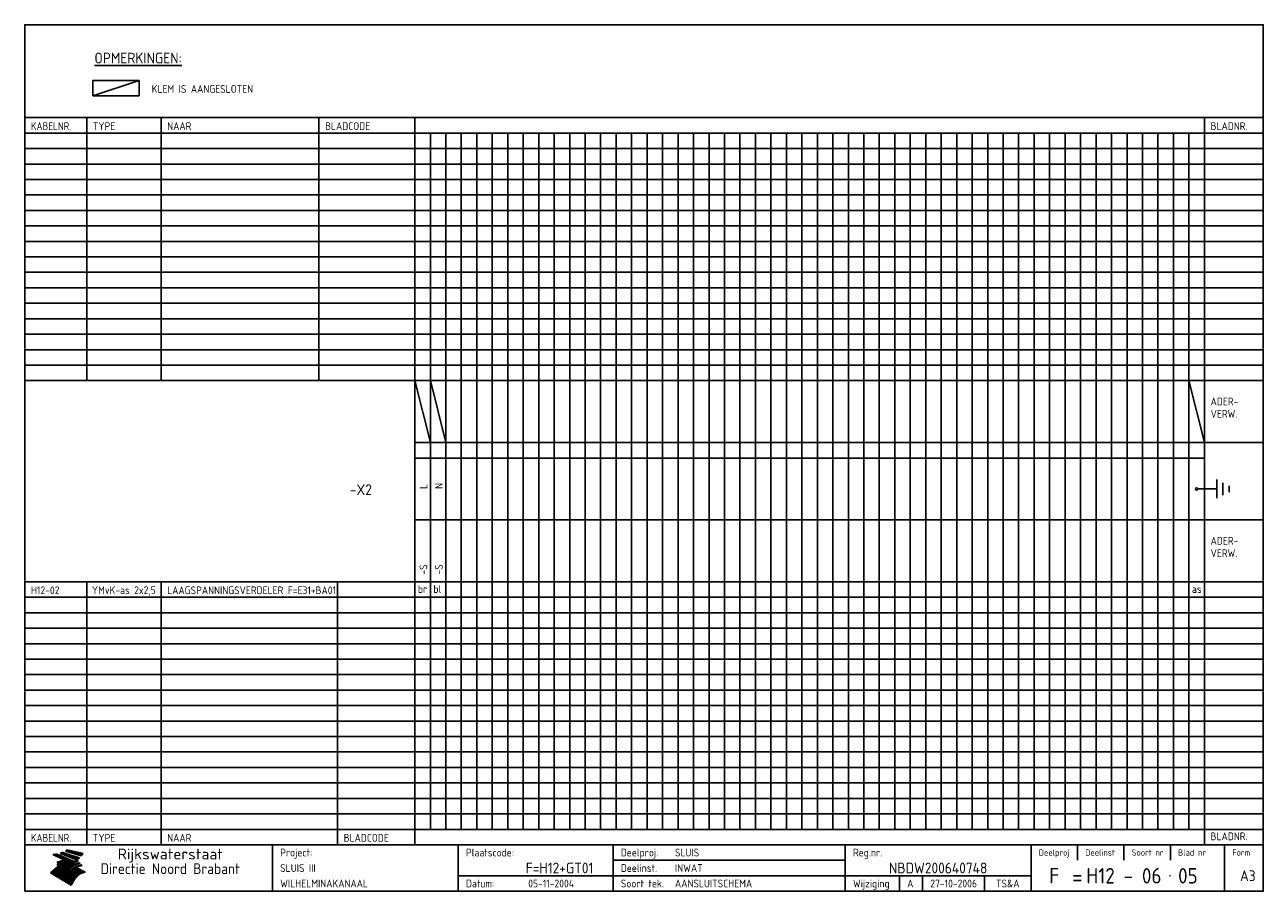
# Model space of a CAD drawing. Extents: x 10 to 410, y 10 to 290.
import ezdxf
from ezdxf.enums import TextEntityAlignment as Align

# ---------------------------------------------------------------- set-up
doc = ezdxf.new("R2010")
doc.units = 0
doc.header["$LTSCALE"] = 10
doc.header["$MEASUREMENT"] = 0
doc.layers.get('0').update_dxf_attribs({"linetype": 'CONTINUOUS'})
for name, color, linetype in [('0-25', 7, 'CONTINUOUS'), ('0-35', 2, 'CONTINUOUS'), ('0-50', 3, 'CONTINUOUS'), ('B-25', 7, 'CONTINUOUS'), ('B-35', 2, 'CONTINUOUS'), ('S-25', 7, 'CONTINUOUS'), ('S-35', 2, 'CONTINUOUS')]:
    doc.layers.add(name, color=color, linetype=linetype)
doc.styles.add('ISO', font='iso.shx')
doc.styles.get("Standard").update_dxf_attribs({"font": 'iso.shx'})

# ---------------------------------------------------------------- blocks, each defined once
blk = doc.blocks.new('KADER-A3')
at = {"layer": '0-25'}
for p, q in [((410, 35), (10, 35)), ((410, 30), (10, 30)), ((350, 25), (350, 20)), ((365, 25), (365, 20)), ((380, 25), (380, 20)), ((200, 20), (275, 20)), ((150, 15), (335, 15)), ((292.5, 15), (292.5, 10)), ((300, 15), (300, 10)), ((320, 15), (320, 10))]:
    blk.add_line(p, q, dxfattribs=at)
at = {"layer": '0-25', "color": 7}
for p, q in [((19.1, 21.89), (25.12, 19)), ((19.1, 21.89), (25.12, 19)), ((19.17, 21.86), (20.7, 21.86)), ((19.29, 21.8), (20.83, 21.8)), ((19.4, 21.75), (20.96, 21.75)), ((19.52, 21.69), (21.09, 21.69)), ((19.64, 21.63), (21.22, 21.63)), ((19.74, 21.92), (20.56, 21.92)), ((19.75, 21.58), (21.36, 21.58)), ((19.87, 21.52), (21.49, 21.52)), ((19.99, 21.47), (21.62, 21.47)), ((20.11, 21.41), (21.75, 21.41)), ((20.22, 21.35), (21.88, 21.35)), ((20.25, 21.97), (20.43, 21.97)), ((20.34, 21.3), (22.02, 21.3)), ((20.38, 21.99), (26.02, 19.59)), ((20.38, 21.99), (26.02, 19.59)), ((20.46, 21.24), (22.15, 21.24)), ((20.57, 21.18), (22.28, 21.18)), ((20.69, 21.13), (22.41, 21.13)), ((20.81, 21.07), (22.55, 21.07)), ((20.92, 21.02), (22.68, 21.02)), ((21.04, 20.96), (22.81, 20.96)), ((21.16, 20.9), (22.94, 20.9)), ((21.27, 20.85), (23.07, 20.85)), ((21.39, 20.79), (23.21, 20.79)), ((21.47, 22.25), (26.83, 20.19)), ((21.47, 22.25), (26.83, 20.19)), ((21.49, 22.25), (23.07, 22.25)), ((21.51, 20.73), (23.34, 20.73)), ((21.6, 22.2), (23.25, 22.2)), ((21.63, 20.68), (23.47, 20.68)), ((21.65, 22.31), (22.89, 22.31)), ((21.74, 20.62), (23.6, 20.62)), ((21.75, 22.14), (23.42, 22.14)), ((21.8, 22.37), (22.71, 22.37)), ((21.86, 20.57), (23.73, 20.57)), ((21.9, 22.08), (23.6, 22.08)), ((21.94, 22.42), (22.53, 22.42)), ((21.98, 20.51), (23.87, 20.51)), ((22.04, 22.03), (23.78, 22.03)), ((22.06, 22.48), (22.36, 22.48)), ((22.09, 20.45), (24, 20.45)), ((22.18, 22.53), (27.65, 20.8)), ((22.18, 22.53), (27.65, 20.8)), ((22.19, 21.97), (23.96, 21.97)), ((22.21, 20.4), (24.13, 20.4)), ((22.33, 20.34), (24.26, 20.34)), ((22.34, 21.92), (24.13, 21.92)), ((22.37, 20), (23.08, 20)), ((22.44, 20.28), (24.4, 20.28)), ((22.48, 21.86), (24.31, 21.86)), ((22.49, 20.06), (23.04, 20.06)), ((22.56, 20.23), (24.53, 20.23)), ((22.61, 20.12), (22.93, 20.12)), ((22.63, 21.8), (24.49, 21.8)), ((22.68, 20.17), (24.66, 20.17)), ((22.71, 20.17), (22.82, 20.17)), ((23.11, 20.02), (22.77, 20.2)), ((23.11, 20.02), (22.77, 20.2)), ((22.78, 21.75), (24.67, 21.75)), ((22.79, 20.12), (24.79, 20.12)), ((22.91, 20.06), (24.92, 20.06)), ((22.92, 21.69), (24.85, 21.69)), ((23.03, 20), (25.06, 20)), ((23.07, 21.63), (25.02, 21.63)), ((23.14, 22.99), (28.22, 21.46)), ((23.14, 22.99), (28.22, 21.46)), ((23.15, 22.98), (25.33, 22.98)), ((23.22, 21.58), (25.2, 21.58)), ((23.23, 23.04), (25.09, 23.04)), ((23.32, 23.1), (24.84, 23.1)), ((23.34, 22.93), (25.57, 22.93)), ((23.36, 21.52), (25.38, 21.52)), ((23.4, 23.15), (24.6, 23.15)), ((23.49, 23.21), (24.36, 23.21)), ((23.51, 21.47), (25.56, 21.47)), ((23.52, 22.87), (25.81, 22.87)), ((23.57, 23.27), (24.12, 23.27)), ((23.64, 23.32), (23.87, 23.32)), ((23.66, 21.41), (25.74, 21.41)), ((23.7, 23.36), (28.82, 22.17)), ((23.7, 23.36), (28.82, 22.17)), ((23.71, 22.82), (26.06, 22.82)), ((23.8, 21.35), (25.91, 21.35)), ((23.9, 22.76), (26.3, 22.76)), ((23.95, 21.3), (26.09, 21.3)), ((24.09, 22.7), (26.54, 22.7)), ((24.09, 21.24), (26.27, 21.24)), ((24.24, 21.18), (26.45, 21.18)), ((24.27, 22.65), (26.78, 22.65)), ((24.39, 21.13), (26.62, 21.13)), ((24.46, 22.59), (27.03, 22.59)), ((24.53, 21.07), (26.8, 21.07)), ((24.65, 22.53), (27.27, 22.53)), ((24.68, 21.02), (26.98, 21.02)), ((24.83, 20.96), (27.16, 20.96)), ((24.84, 22.48), (27.51, 22.48)), ((24.97, 20.9), (27.34, 20.9)), ((25.02, 22.42), (27.75, 22.42)), ((25.12, 20.85), (27.51, 20.85)), ((25.21, 22.37), (28, 22.37)), ((25.27, 20.79), (27.63, 20.79)), ((25.4, 22.31), (28.24, 22.31)), ((25.41, 20.73), (27.57, 20.73)), ((25.56, 20.68), (27.51, 20.68)), ((25.58, 22.25), (28.48, 22.25)), ((25.71, 20.62), (27.44, 20.62)), ((25.77, 22.2), (28.72, 22.2)), ((25.85, 20.57), (27.37, 20.57)), ((25.96, 22.14), (28.79, 22.14)), ((26, 20.51), (27.29, 20.51)), ((26.15, 22.08), (28.75, 22.08)), ((26.15, 20.45), (27.22, 20.45)), ((26.29, 20.4), (27.14, 20.4)), ((26.33, 22.03), (28.71, 22.03)), ((26.44, 20.34), (27.06, 20.34)), ((26.52, 21.97), (28.66, 21.97)), ((26.59, 20.28), (26.97, 20.28)), ((26.71, 21.92), (28.62, 21.92)), ((26.73, 20.23), (26.89, 20.23)), ((26.9, 21.86), (28.57, 21.86)), ((27.08, 21.8), (28.52, 21.8)), ((27.27, 21.75), (28.48, 21.75)), ((27.46, 21.69), (28.43, 21.69)), ((27.65, 21.63), (28.38, 21.63)), ((27.83, 21.58), (28.33, 21.58)), ((28.02, 21.52), (28.28, 21.52)), ((28.21, 21.47), (28.22, 21.47)), ((20.58, 17.88), (18.3, 16)), ((20.58, 17.88), (18.3, 16)), ((24.94, 11.97), (18.3, 16)), ((24.94, 11.97), (18.3, 16)), ((18.31, 16.01), (20.96, 16.01)), ((18.38, 16.07), (21.46, 16.07)), ((18.45, 16.12), (21.88, 16.12)), ((18.52, 16.18), (22.15, 16.18)), ((18.59, 16.23), (22.38, 16.23)), ((18.65, 16.29), (22.58, 16.29)), ((18.72, 16.35), (22.75, 16.35)), ((18.79, 16.4), (22.91, 16.4)), ((18.86, 16.46), (20.6, 16.46)), ((18.93, 16.52), (20.6, 16.52)), ((18.99, 16.57), (20.6, 16.57)), ((19.06, 16.63), (20.6, 16.63)), ((19.13, 16.68), (20.6, 16.68)), ((19.2, 16.74), (20.6, 16.74)), ((19.27, 16.8), (20.6, 16.8)), ((19.33, 16.85), (21.07, 16.85)), ((19.4, 16.91), (21.55, 16.91)), ((19.47, 16.97), (21.88, 16.97)), ((19.54, 17.02), (22.13, 17.02)), ((19.61, 17.08), (22.34, 17.08)), ((19.67, 17.13), (20.6, 17.13)), ((19.74, 17.19), (20.6, 17.19)), ((19.81, 17.25), (20.6, 17.25)), ((19.88, 17.3), (20.6, 17.3)), ((19.95, 17.36), (20.6, 17.36)), ((20.01, 17.42), (20.6, 17.42)), ((20.08, 17.47), (20.93, 17.47)), ((20.15, 17.53), (21.26, 17.53)), ((20.22, 17.58), (21.51, 17.58)), ((20.29, 17.64), (21.72, 17.64)), ((20.35, 17.7), (21.9, 17.7)), ((20.42, 17.75), (22.07, 17.75)), ((20.49, 17.81), (22.22, 17.81)), ((20.56, 17.87), (22.36, 17.87)), ((20.6, 19.11), (20.58, 19.51)), ((20.6, 19.11), (20.58, 19.51)), ((20.58, 19.5), (22.09, 19.5)), ((20.58, 19.44), (21.95, 19.44)), ((20.59, 19.38), (21.79, 19.38)), ((20.59, 19.33), (21.62, 19.33)), ((20.59, 19.27), (21.42, 19.27)), ((20.6, 19.22), (21.2, 19.22)), ((20.6, 19.16), (20.93, 19.16)), ((20.6, 19.11), (20.69, 19.12)), ((20.6, 19.11), (20.69, 19.12)), ((20.6, 18.79), (20.77, 18.81)), ((20.6, 18.79), (20.77, 18.81)), ((20.6, 18.29), (20.6, 18.79)), ((20.6, 18.29), (20.6, 18.79)), ((20.6, 18.77), (22.46, 18.77)), ((20.6, 18.71), (22.33, 18.71)), ((20.6, 18.65), (22.19, 18.65)), ((20.6, 18.6), (22.04, 18.6)), ((20.6, 18.54), (21.87, 18.54)), ((20.6, 18.48), (21.68, 18.48)), ((20.6, 18.43), (21.46, 18.43)), ((20.6, 18.37), (21.21, 18.37)), ((20.6, 18.29), (20.88, 18.32)), ((20.6, 18.29), (20.88, 18.32)), ((20.6, 18.32), (20.87, 18.32)), ((20.6, 17.88), (20.86, 17.91)), ((20.6, 17.88), (20.86, 17.91)), ((20.6, 17.43), (20.97, 17.48)), ((20.6, 17.43), (20.97, 17.48)), ((20.6, 17.43), (20.6, 17.09)), ((20.6, 17.43), (20.6, 17.09)), ((20.6, 17.09), (21.26, 17.16)), ((20.6, 17.09), (21.26, 17.16)), ((20.6, 16.8), (21.37, 16.89)), ((20.6, 16.8), (21.37, 16.89)), ((20.6, 16.8), (20.6, 16.45)), ((20.6, 16.8), (20.6, 16.45)), ((20.6, 16.45), (21.56, 16.56)), ((20.6, 16.45), (21.56, 16.56)), ((20.6, 15.97), (21.67, 16.09)), ((20.6, 15.97), (21.67, 16.09)), ((20.7, 16.46), (23.06, 16.46)), ((20.9, 19.55), (22.23, 19.55)), ((20.9, 18.82), (22.59, 18.82)), ((20.98, 17.92), (22.5, 17.92)), ((21.02, 17.13), (22.53, 17.13)), ((21.19, 19.61), (22.35, 19.61)), ((21.2, 16.52), (23.2, 16.52)), ((21.32, 18.88), (22.71, 18.88)), ((21.32, 17.98), (22.62, 17.98)), ((21.42, 19.67), (22.47, 19.67)), ((21.47, 17.19), (22.7, 17.19)), ((21.59, 18.03), (22.74, 18.03)), ((21.61, 18.93), (22.82, 18.93)), ((21.62, 19.72), (22.59, 19.72)), ((21.72, 16.57), (23.32, 16.57)), ((21.77, 17.25), (22.85, 17.25)), ((21.8, 19.78), (22.69, 19.78)), ((21.8, 18.09), (22.85, 18.09)), ((21.84, 18.99), (22.92, 18.99)), ((21.96, 19.83), (22.79, 19.83)), ((21.99, 18.15), (22.95, 18.15)), ((22.01, 17.3), (22.99, 17.3)), ((22.03, 19.05), (23.03, 19.05)), ((22.1, 16.63), (23.44, 16.63)), ((22.11, 19.89), (22.89, 19.89)), ((22.16, 18.2), (23.05, 18.2)), ((22.21, 19.1), (23.12, 19.1)), ((22.21, 17.36), (23.12, 17.36)), ((22.24, 19.95), (22.99, 19.95)), ((22.31, 18.26), (23.15, 18.26)), ((22.36, 19.16), (23.22, 19.16)), ((22.38, 16.68), (23.56, 16.68)), ((22.39, 17.42), (23.24, 17.42)), ((22.45, 18.32), (23.24, 18.32)), ((22.51, 19.22), (23.3, 19.22)), ((22.56, 17.47), (23.36, 17.47)), ((22.59, 18.37), (23.33, 18.37)), ((22.6, 16.74), (23.66, 16.74)), ((22.64, 19.27), (23.39, 19.27)), ((22.71, 18.43), (23.42, 18.43)), ((22.71, 17.53), (23.47, 17.53)), ((22.77, 19.33), (23.47, 19.33)), ((22.79, 16.8), (23.77, 16.8)), ((22.83, 18.48), (23.5, 18.48)), ((22.84, 17.58), (23.57, 17.58)), ((22.89, 19.38), (23.55, 19.38)), ((22.94, 18.54), (23.58, 18.54)), ((22.96, 16.85), (23.86, 16.85)), ((22.97, 17.64), (23.67, 17.64)), ((23, 19.44), (23.63, 19.44)), ((23.04, 18.6), (23.66, 18.6)), ((23.1, 19.5), (23.72, 19.5)), ((23.1, 17.7), (23.77, 17.7)), ((23.12, 16.91), (23.96, 16.91)), ((23.14, 18.65), (23.74, 18.65)), ((23.15, 19.95), (25.19, 19.95)), ((23.21, 19.55), (23.8, 19.55)), ((23.21, 17.75), (23.86, 17.75)), ((23.21, 16.01), (28.9, 16.01)), ((23.24, 18.71), (23.82, 18.71)), ((23.26, 19.89), (25.32, 19.89)), ((23.26, 16.97), (24.05, 16.97)), ((23.3, 19.61), (23.88, 19.61)), ((23.32, 17.81), (23.95, 17.81)), ((23.33, 18.77), (23.91, 18.77)), ((23.37, 16.07), (29.08, 16.07)), ((23.38, 19.83), (25.45, 19.83)), ((23.39, 19.67), (23.81, 19.67)), ((23.39, 17.02), (24.14, 17.02)), ((23.42, 18.82), (23.99, 18.82)), ((23.42, 17.87), (24.03, 17.87)), ((23.45, 19.7), (23.58, 19.79)), ((23.45, 19.7), (23.58, 19.79)), ((23.48, 19.72), (23.7, 19.72)), ((23.5, 19.78), (25.58, 19.78)), ((23.51, 18.88), (24.07, 18.88)), ((23.51, 16.12), (29.27, 16.12)), ((23.52, 17.92), (24.11, 17.92)), ((23.52, 17.08), (24.22, 17.08)), ((23.54, 18.9), (24.3, 19.42)), ((23.54, 18.9), (24.3, 19.42)), ((23.56, 19.78), (23.59, 19.78)), ((23.56, 19.39), (23.9, 19.62)), ((23.56, 19.39), (23.9, 19.62)), ((23.58, 19.79), (23.9, 19.62)), ((23.58, 19.79), (23.9, 19.62)), ((23.59, 18.93), (24.15, 18.93)), ((23.61, 19.72), (25.72, 19.72)), ((23.62, 17.98), (24.2, 17.98)), ((23.63, 17.13), (24.3, 17.13)), ((23.65, 18.59), (24.62, 19.25)), ((23.65, 18.59), (24.62, 19.25)), ((29.41, 16.17), (23.65, 16.17)), ((23.67, 18.99), (24.23, 18.99)), ((23.71, 18.03), (24.28, 18.03)), ((23.73, 19.67), (25.85, 19.67)), ((23.75, 19.05), (24.32, 19.05)), ((23.75, 17.19), (24.38, 17.19)), ((23.77, 16.23), (29.47, 16.23)), ((23.79, 18.09), (24.36, 18.09)), ((23.83, 19.1), (24.4, 19.1)), ((23.85, 19.61), (25.98, 19.61)), ((23.85, 17.25), (24.46, 17.25)), ((23.88, 18.15), (24.44, 18.15)), ((23.89, 16.29), (29.36, 16.29)), ((23.92, 19.16), (24.48, 19.16)), ((23.94, 18.19), (25.23, 19.07)), ((23.94, 18.19), (25.23, 19.07)), ((23.95, 17.3), (24.55, 17.3)), ((23.96, 19.55), (25.96, 19.55)), ((23.96, 18.2), (24.53, 18.2)), ((24, 19.22), (24.56, 19.22)), ((24, 16.35), (29.24, 16.35)), ((24.04, 18.26), (24.61, 18.26)), ((24.05, 17.36), (24.63, 17.36)), ((24.06, 17.88), (25.34, 18.76)), ((24.06, 17.88), (25.34, 18.76)), ((24.08, 19.5), (25.88, 19.5)), ((24.08, 19.27), (24.58, 19.27)), ((24.11, 16.4), (29.13, 16.4)), ((24.13, 18.32), (24.69, 18.32)), ((24.14, 17.42), (24.71, 17.42)), ((24.16, 19.33), (24.47, 19.33)), ((24.2, 19.44), (25.79, 19.44)), ((24.21, 18.37), (24.77, 18.37)), ((24.21, 16.46), (29.02, 16.46)), ((24.23, 17.47), (24.79, 17.47)), ((24.24, 17.48), (25.52, 18.36)), ((24.24, 17.48), (25.52, 18.36)), ((24.25, 19.38), (24.36, 19.38)), ((24.29, 18.43), (24.85, 18.43)), ((24.3, 19.42), (24.62, 19.25)), ((24.3, 19.42), (24.62, 19.25)), ((24.31, 19.38), (25.71, 19.38)), ((24.31, 17.53), (24.87, 17.53)), ((24.31, 16.52), (28.91, 16.52)), ((24.35, 17.17), (25.64, 18.05)), ((24.35, 17.17), (25.64, 18.05)), ((24.37, 18.48), (24.94, 18.48)), ((24.39, 17.58), (24.96, 17.58)), ((24.4, 16.57), (28.79, 16.57)), ((24.43, 19.33), (25.62, 19.33)), ((24.45, 18.54), (25.02, 18.54)), ((24.47, 17.64), (25.04, 17.64)), ((24.49, 16.63), (28.68, 16.63)), ((24.54, 18.6), (25.1, 18.6)), ((24.55, 19.27), (25.54, 19.27)), ((24.56, 17.7), (25.12, 17.7)), ((24.57, 16.68), (28.57, 16.68)), ((24.62, 18.65), (25.18, 18.65)), ((24.63, 16.72), (25.91, 17.6)), ((24.63, 16.72), (25.91, 17.6)), ((24.64, 17.75), (25.2, 17.75)), ((24.66, 16.74), (28.45, 16.74)), ((24.67, 19.22), (25.45, 19.22)), ((24.7, 18.71), (25.27, 18.71)), ((24.72, 17.81), (25.29, 17.81)), ((24.74, 16.8), (28.34, 16.8)), ((24.78, 19.16), (25.37, 19.16)), ((24.78, 18.77), (25.34, 18.77)), ((24.8, 17.87), (25.37, 17.87)), ((24.82, 16.85), (28.23, 16.85)), ((24.87, 18.82), (25.4, 18.82)), ((24.89, 17.92), (25.45, 17.92)), ((24.9, 19.1), (25.28, 19.1)), ((24.9, 16.91), (28.11, 16.91)), ((24.95, 18.88), (25.45, 18.88)), ((24.97, 17.98), (25.53, 17.98)), ((24.99, 16.97), (28, 16.97)), ((25.02, 19.05), (25.2, 19.05)), ((25.03, 18.93), (25.51, 18.93)), ((25.05, 18.03), (25.61, 18.03)), ((25.07, 17.02), (27.89, 17.02)), ((25.11, 18.99), (25.57, 18.99)), ((26.02, 19.59), (25.12, 19)), ((26.02, 19.59), (25.12, 19)), ((25.13, 18.09), (25.68, 18.09)), ((25.15, 17.08), (27.77, 17.08)), ((25.19, 19.05), (25.63, 19.05)), ((25.21, 18.15), (25.75, 18.15)), ((25.23, 17.13), (27.66, 17.13)), ((25.26, 19.1), (25.7, 19.1)), ((25.3, 18.2), (25.82, 18.2)), ((25.31, 17.19), (27.55, 17.19)), ((25.33, 19.16), (25.77, 19.16)), ((25.38, 18.26), (25.89, 18.26)), ((25.39, 19.22), (25.85, 19.22)), ((25.4, 17.25), (27.43, 17.25)), ((25.46, 18.32), (25.97, 18.32)), ((25.47, 19.27), (25.93, 19.27)), ((25.48, 17.3), (27.32, 17.3)), ((25.54, 19.33), (26.03, 19.33)), ((25.54, 18.37), (26.06, 18.37)), ((25.56, 17.36), (27.21, 17.36)), ((25.62, 18.43), (26.14, 18.43)), ((25.63, 19.38), (26.13, 19.38)), ((25.64, 17.42), (27.1, 17.42)), ((25.7, 18.48), (26.24, 18.48)), ((25.72, 19.44), (26.24, 19.44)), ((25.73, 17.47), (26.98, 17.47)), ((25.79, 18.54), (26.34, 18.54)), ((25.81, 17.53), (26.87, 17.53)), ((25.82, 19.5), (26.36, 19.5)), ((25.89, 18.6), (26.46, 18.6)), ((25.89, 17.58), (26.76, 17.58)), ((25.93, 19.55), (26.53, 19.55)), ((25.96, 17.64), (26.64, 17.64)), ((25.99, 18.65), (26.58, 18.65)), ((26.04, 17.7), (26.59, 17.7)), ((26.06, 19.61), (26.85, 19.61)), ((26.1, 18.71), (26.72, 18.71)), ((26.12, 17.75), (26.67, 17.75)), ((26.2, 17.81), (26.76, 17.81)), ((26.21, 19.67), (27.23, 19.67)), ((26.23, 18.77), (26.89, 18.77)), ((26.29, 17.87), (26.86, 17.87)), ((26.37, 18.82), (27.09, 18.82)), ((26.39, 17.92), (26.97, 17.92)), ((26.44, 19.72), (27.18, 19.72)), ((26.49, 17.98), (27.09, 17.98)), ((26.53, 18.88), (27.34, 18.88)), ((26.56, 17.68), (29.54, 16.2)), ((26.56, 17.68), (29.54, 16.2)), ((26.6, 18.03), (27.22, 18.03)), ((26.72, 18.09), (27.38, 18.09)), ((26.73, 18.93), (27.66, 18.93)), ((26.85, 18.15), (27.56, 18.15)), ((26.99, 18.99), (27.9, 18.99)), ((27, 18.2), (27.8, 18.2)), ((27.13, 19.78), (27.25, 19.64)), ((27.13, 19.78), (27.25, 19.64)), ((27.18, 18.26), (28.13, 18.26)), ((27.26, 19.05), (27.84, 19.05)), ((27.39, 18.32), (28.47, 18.32)), ((27.7, 18.37), (28.49, 18.37)), ((27.78, 19.1), (27.93, 18.96)), ((27.78, 19.1), (27.93, 18.96)), ((28, 18.43), (28.44, 18.43)), ((28.29, 15.83), (29.54, 16.2)), ((28.29, 15.83), (29.54, 16.2)), ((28.39, 18.48), (28.54, 18.32)), ((28.39, 18.48), (28.54, 18.32)), ((29.54, 16.2), (29.45, 16.17)), ((29.54, 16.2), (29.45, 16.17)), ((29.46, 16.18), (29.47, 16.18)), ((18.38, 15.95), (20.6, 15.95)), ((18.47, 15.9), (20.6, 15.9)), ((18.57, 15.84), (20.6, 15.84)), ((18.66, 15.78), (20.6, 15.78)), ((18.75, 15.73), (20.6, 15.73)), ((18.85, 15.67), (20.6, 15.67)), ((18.94, 15.62), (20.6, 15.62)), ((19.03, 15.56), (27.83, 15.56)), ((19.12, 15.5), (27.75, 15.5)), ((19.22, 15.45), (27.66, 15.45)), ((19.31, 15.39), (27.58, 15.39)), ((19.4, 15.33), (27.5, 15.33)), ((19.49, 15.28), (27.43, 15.28)), ((19.59, 15.22), (27.36, 15.22)), ((19.68, 15.17), (27.29, 15.17)), ((19.77, 15.11), (27.22, 15.11)), ((19.86, 15.05), (27.15, 15.05)), ((19.96, 15), (27.09, 15)), ((20.05, 14.94), (27.02, 14.94)), ((20.14, 14.88), (26.96, 14.88)), ((20.24, 14.83), (26.9, 14.83)), ((20.33, 14.77), (26.84, 14.77)), ((20.42, 14.72), (26.79, 14.72)), ((20.51, 14.66), (26.73, 14.66)), ((20.6, 15.97), (20.6, 15.58)), ((20.6, 15.97), (20.6, 15.58)), ((20.6, 15.58), (21.95, 15.73)), ((20.6, 15.58), (21.95, 15.73)), ((20.61, 14.6), (26.68, 14.6)), ((20.7, 14.55), (26.62, 14.55)), ((20.79, 14.49), (26.57, 14.49)), ((20.88, 14.43), (26.52, 14.43)), ((20.94, 15.62), (27.92, 15.62)), ((20.98, 14.38), (26.47, 14.38)), ((21.07, 14.32), (26.42, 14.32)), ((21.16, 14.27), (26.38, 14.27)), ((21.25, 14.21), (26.33, 14.21)), ((21.35, 14.15), (26.29, 14.15)), ((21.44, 14.1), (26.24, 14.1)), ((21.45, 15.67), (28.01, 15.67)), ((21.53, 14.04), (26.2, 14.04)), ((21.63, 13.98), (26.16, 13.98)), ((21.72, 13.93), (26.12, 13.93)), ((21.81, 13.87), (26.08, 13.87)), ((21.9, 13.82), (26.04, 13.82)), ((21.96, 15.73), (28.11, 15.73)), ((22, 13.76), (26, 13.76)), ((22.09, 13.7), (25.96, 13.7)), ((22.18, 13.65), (25.93, 13.65)), ((22.27, 13.59), (25.89, 13.59)), ((22.34, 15.78), (28.21, 15.78)), ((22.37, 13.53), (25.86, 13.53)), ((22.46, 13.48), (25.82, 13.48)), ((22.55, 13.42), (25.79, 13.42)), ((22.62, 15.84), (28.33, 15.84)), ((22.65, 13.37), (25.76, 13.37)), ((22.74, 13.31), (25.73, 13.31)), ((22.83, 13.25), (25.69, 13.25)), ((22.84, 15.9), (28.52, 15.9)), ((22.92, 13.2), (25.66, 13.2)), ((23.02, 13.14), (25.63, 13.14)), ((23.04, 15.95), (28.71, 15.95)), ((23.11, 13.08), (25.59, 13.08)), ((23.2, 13.03), (25.56, 13.03)), ((23.29, 12.97), (25.53, 12.97)), ((23.39, 12.92), (25.5, 12.92)), ((23.48, 12.86), (25.46, 12.86)), ((23.57, 12.8), (25.43, 12.8)), ((23.66, 12.75), (25.4, 12.75)), ((23.76, 12.69), (25.36, 12.69)), ((23.85, 12.63), (25.33, 12.63)), ((23.94, 12.58), (25.3, 12.58)), ((24.04, 12.52), (25.26, 12.52)), ((24.13, 12.47), (25.23, 12.47)), ((24.22, 12.41), (25.2, 12.41)), ((24.31, 12.35), (25.17, 12.35)), ((24.41, 12.3), (25.13, 12.3)), ((24.5, 12.24), (25.1, 12.24)), ((24.59, 12.18), (25.07, 12.18)), ((24.68, 12.13), (25.03, 12.13)), ((24.78, 12.07), (25, 12.07)), ((24.87, 12.02), (24.97, 12.02)), ((24.94, 11.97), (25.81, 13.45)), ((24.94, 11.97), (25.81, 13.45))]:
    blk.add_line(p, q, dxfattribs=at)
for centre, radius, start, end in [((19.15, 29.7), 7.8, 269.6055, 279.0886), ((19.15, 29.7), 7.8, 269.6055, 279.0886), ((19.93, 25.38), 5.91, 276.3402, 298.7463), ((19.93, 25.38), 5.91, 276.3402, 298.7463), ((19.84, 25.09), 6.03, 278.129, 302.868), ((19.84, 25.09), 6.03, 278.129, 302.868), ((19.84, 27.26), 5.27, 288.0217, 296.3084), ((19.84, 27.26), 5.27, 288.0217, 296.3084), ((20.49, 27.56), 5.28, 300.0654, 307.393), ((20.49, 27.56), 5.28, 300.0654, 307.393), ((24.11, 24.7), 5.26, 301.1147, 312.2814), ((24.11, 24.7), 5.26, 301.1147, 312.2814), ((21.95, 27.32), 8.59, 316.9248, 323.1399), ((21.95, 27.32), 8.59, 316.9248, 323.1399), ((20.21, 23.78), 5.91, 273.6149, 304.3803), ((20.21, 23.78), 5.91, 273.6149, 304.3803), ((20.35, 24.56), 5.76, 274.164, 302.5474), ((20.35, 24.56), 5.76, 274.164, 302.5474), ((20.05, 24.28), 6.02, 277.9472, 305.7139), ((20.05, 24.28), 6.02, 277.9472, 305.7139), ((20.04, 23.49), 6.09, 278.8115, 306.4242), ((20.04, 23.49), 6.09, 278.8115, 306.4242), ((20.53, 23.07), 5.96, 277.0519, 304.973), ((20.53, 23.07), 5.96, 277.0519, 304.973), ((20.72, 22.76), 5.91, 276.3402, 304.3803), ((20.72, 22.76), 5.91, 276.3402, 304.3803), ((21.06, 22.34), 5.81, 274.9043, 303.1745), ((21.06, 22.34), 5.81, 274.9043, 303.1745), ((20.82, 22.06), 6.04, 278.1111, 305.8489), ((20.82, 22.06), 6.04, 278.1111, 305.8489), ((21.3, 21.6), 5.91, 276.3402, 304.3803), ((21.3, 21.6), 5.91, 276.3402, 304.3803), ((27.05, 17.17), 2.63, 107.4286, 133.7799), ((27.05, 17.17), 2.63, 107.4286, 133.7799), ((27.45, 16.91), 2.81, 110.4143, 138.7411), ((27.45, 16.91), 2.81, 110.4143, 138.7411), ((27.57, 15.64), 3.4, 98.1566, 126.9045), ((27.57, 15.64), 3.4, 98.1566, 126.9045), ((27.91, 15.54), 3.39, 100.5835, 132.088), ((27.91, 15.54), 3.39, 100.5835, 132.088), ((28.21, 14.74), 3.67, 95.7581, 128.7216), ((28.21, 14.74), 3.67, 95.7581, 128.7216), ((27.01, 16.84), 2.93, 87.7348, 104.8316), ((27.01, 16.84), 2.93, 87.7348, 104.8316), ((27.37, 15.71), 3.93, 91.7838, 103.2817), ((27.37, 15.71), 3.93, 91.7838, 103.2817), ((28.4, 15.05), 3.21, 96.3886, 125.0052), ((28.4, 15.05), 3.21, 96.3886, 125.0052), ((27.82, 16.31), 2.8, 90.634, 105.1984), ((27.82, 16.31), 2.8, 90.634, 105.1984), ((28.19, 15.04), 3.93, 93.8342, 103.2817), ((28.19, 15.04), 3.93, 93.8342, 103.2817), ((28.58, 15.69), 2.8, 93.8141, 105.1984), ((28.58, 15.69), 2.8, 93.8141, 105.1984), ((28.95, 14.41), 3.93, 96.0135, 103.2817), ((28.95, 14.41), 3.93, 96.0135, 103.2817), ((31.24, 10.26), 6.3, 117.9568, 149.6251), ((31.24, 10.26), 6.3, 117.9568, 149.6251)]:
    blk.add_arc(centre, radius, start, end, dxfattribs=at)
at = {"layer": '0-35'}
for p, q in [((90, 25), (90, 10)), ((150, 25), (150, 10)), ((200, 25), (200, 10)), ((275, 25), (275, 10)), ((335, 25), (335, 10)), ((397.5, 25), (397.5, 10))]:
    blk.add_line(p, q, dxfattribs=at)
at = {"layer": '0-50'}
for p, q in [((10, 25), (410, 25)), ((348.75, 15), (351.25, 15)), ((348.75, 13.5), (351.25, 13.5))]:
    blk.add_line(p, q, dxfattribs=at)
blk.add_lwpolyline([(10, 10), (410, 10), (410, 290), (10, 290)], close=True, dxfattribs=at)
at = {"layer": '0-50', "const_width": 0.25}
blk.add_lwpolyline([(379.75, 15, 1), (380, 15, 1)], format="xyb", close=True, dxfattribs=at)
at = {"layer": '0-25', "style": 'ISO'}
for s, height, p in [('Project:', 2.5, (92.5, 22.5)), ('Plaatscode:', 2.5, (152.5, 22.5)), ('Deelproj.', 2.5, (202.5, 22.5)), ('Reg.nr.', 2.5, (277.5, 22.5)), ('Deelproj', 2, (337.5, 22.5)), ('Deelinst', 2, (352.5, 22.5)), ('Soort nr', 2, (367.5, 22.5)), ('Blad nr', 2, (382.5, 22.5)), ('Form', 2, (400, 22.5)), ('Deelinst.', 2.5, (202.5, 17.5)), ('Datum:', 2.5, (152.5, 12.5)), ('Soort tek.', 2.5, (202.5, 12.5)), ('Wijziging', 2.5, (277.5, 12.5))]:
    blk.add_text(s, height=height, dxfattribs=at).set_placement(p, align=Align.MIDDLE_LEFT)
for tag, p in [('N', (220, 22.5)), ('B', (92.5, 17.5)), ('P', (220, 17.5)), ('C', (92.5, 12.5)), ('U', (220, 12.5)), ('REV', (295, 12.5))]:
    blk.add_attdef(tag, text='', height=2.5, dxfattribs=at).set_placement(p, align=Align.MIDDLE_LEFT)
for tag, p in [('W', (180, 12.5)), ('Z', (310, 12.5)), ('Y', (327.5, 12.5))]:
    blk.add_attdef(tag, text='', height=2.5, dxfattribs=at).set_placement(p, align=Align.MIDDLE)
at = {"layer": '0-35', "style": 'ISO', "width": 1.00614}
blk.add_text('Rijkswaterstaat', height=3.5, dxfattribs=at).set_placement((40, 20.28), (74, 20.28), align=Align.FIT)
at = {"layer": '0-35', "color": 2, "style": 'ISO', "width": 0.948867}
blk.add_text('Directie Noord Brabant', height=3.5, dxfattribs=at).set_placement((34.5, 15.53), (79.5, 15.53), align=Align.FIT)
at = {"layer": '0-35', "style": 'ISO'}
for tag, p in [('X', (178.5, 17.5)), ('FORM', (402.5, 15))]:
    blk.add_attdef(tag, text='', height=3.5, dxfattribs=at).set_placement(p, align=Align.MIDDLE_LEFT)
blk.add_attdef('RNR', text='', height=3.5, dxfattribs=at).set_placement((305, 17.5), align=Align.MIDDLE)
at = {"layer": '0-50', "style": 'ISO'}
for tag, p in [('M', (342.5, 15)), ('O', (365, 15))]:
    blk.add_attdef(tag, text='', height=5, dxfattribs=at).set_placement(p, align=Align.MIDDLE)
blk.add_attdef('Q', text='', height=5, dxfattribs=at).set_placement((382.5, 15), align=Align.MIDDLE_LEFT)

msp = doc.modelspace()

# ---------------------------------------------------------------- linework, layer by layer
at = {"layer": '0-25'}
for p, q in [((141, 155), (136, 175)), ((146, 155), (141, 175)), ((391, 155), (386, 175))]:
    msp.add_line(p, q, dxfattribs=at)
at = {"layer": 'S-25'}
for p, q in [((32, 272), (32, 267)), ((47, 272), (32, 272)), ((32, 267), (47, 272)), ((47, 267), (47, 272)), ((32, 267), (47, 267)), ((10, 260), (410, 260)), ((10, 255), (410, 255)), ((141, 255), (141, 175)), ((146, 255), (146, 175)), ((151, 255), (151, 175)), ((156, 255), (156, 175)), ((161, 255), (161, 30)), ((166, 255), (166, 175)), ((171, 255), (171, 175)), ((176, 255), (176, 175)), ((181, 255), (181, 175)), ((186, 255), (186, 30)), ((191, 255), (191, 175)), ((196, 255), (196, 175)), ((201, 255), (201, 175)), ((206, 255), (206, 175)), ((211, 255), (211, 30)), ((216, 255), (216, 175)), ((221, 255), (221, 175)), ((226, 255), (226, 175)), ((231, 255), (231, 175)), ((236, 255), (236, 30)), ((241, 255), (241, 175)), ((246, 255), (246, 175)), ((251, 255), (251, 175)), ((256, 255), (256, 175)), ((261, 255), (261, 30)), ((266, 255), (266, 175)), ((271, 255), (271, 175)), ((276, 255), (276, 175)), ((281, 255), (281, 175)), ((286, 255), (286, 30)), ((291, 255), (291, 175)), ((296, 255), (296, 175)), ((301, 255), (301, 175)), ((306, 255), (306, 175)), ((311, 255), (311, 30)), ((316, 255), (316, 175)), ((321, 255), (321, 175)), ((326, 255), (326, 175)), ((331, 255), (331, 175)), ((336, 255), (336, 30)), ((341, 255), (341, 175)), ((346, 255), (346, 175)), ((351, 255), (351, 175)), ((356, 255), (356, 175)), ((361, 255), (361, 30)), ((366, 255), (366, 175)), ((371, 255), (371, 175)), ((376, 255), (376, 175)), ((381, 255), (381, 175)), ((386, 255), (386, 30)), ((10, 250), (410, 250)), ((10, 245), (410, 245)), ((10, 240), (410, 240)), ((10, 235), (410, 235)), ((10, 230), (410, 230)), ((10, 225), (410, 225)), ((10, 220), (410, 220)), ((10, 215), (410, 215)), ((10, 210), (410, 210)), ((10, 205), (410, 205)), ((10, 200), (410, 200)), ((10, 195), (410, 195)), ((10, 190), (410, 190)), ((10, 185), (410, 185)), ((10, 180), (410, 180)), ((10, 175), (410, 175)), ((141, 175), (141, 110)), ((146, 175), (146, 110)), ((151, 175), (151, 110)), ((156, 175), (156, 110)), ((166, 175), (166, 110)), ((171, 175), (171, 110)), ((176, 175), (176, 110)), ((181, 175), (181, 110)), ((191, 175), (191, 110)), ((196, 175), (196, 110)), ((201, 175), (201, 110)), ((206, 175), (206, 110)), ((216, 175), (216, 110)), ((221, 175), (221, 110)), ((226, 175), (226, 110)), ((231, 175), (231, 110)), ((241, 175), (241, 110)), ((246, 175), (246, 110)), ((251, 175), (251, 110)), ((256, 175), (256, 110)), ((266, 175), (266, 110)), ((271, 175), (271, 110)), ((276, 175), (276, 110)), ((281, 175), (281, 110)), ((291, 175), (291, 110)), ((296, 175), (296, 110)), ((301, 175), (301, 110)), ((306, 175), (306, 110)), ((316, 175), (316, 110)), ((321, 175), (321, 110)), ((326, 175), (326, 110)), ((331, 175), (331, 110)), ((341, 175), (341, 110)), ((346, 175), (346, 110)), ((351, 175), (351, 110)), ((356, 175), (356, 110)), ((366, 175), (366, 110)), ((371, 175), (371, 110)), ((376, 175), (376, 110)), ((381, 175), (381, 110)), ((136, 150), (391, 150)), ((389, 140), (395, 140)), ((395, 143), (395, 137)), ((397, 142), (397, 138)), ((399, 141), (399, 139)), ((10, 110), (410, 110)), ((141, 110), (141, 30)), ((146, 110), (146, 30)), ((151, 110), (151, 30)), ((156, 110), (156, 30)), ((166, 110), (166, 30)), ((171, 110), (171, 30)), ((176, 110), (176, 30)), ((181, 110), (181, 30)), ((191, 110), (191, 30)), ((196, 110), (196, 30)), ((201, 110), (201, 30)), ((206, 110), (206, 30)), ((216, 110), (216, 30)), ((221, 110), (221, 30)), ((226, 110), (226, 30)), ((231, 110), (231, 30)), ((241, 110), (241, 30)), ((246, 110), (246, 30)), ((251, 110), (251, 30)), ((256, 110), (256, 30)), ((266, 110), (266, 30)), ((271, 110), (271, 30)), ((276, 110), (276, 30)), ((281, 110), (281, 30)), ((291, 110), (291, 30)), ((296, 110), (296, 30)), ((301, 110), (301, 30)), ((306, 110), (306, 30)), ((316, 110), (316, 30)), ((321, 110), (321, 30)), ((326, 110), (326, 30)), ((331, 110), (331, 30)), ((341, 110), (341, 30)), ((346, 110), (346, 30)), ((351, 110), (351, 30)), ((356, 110), (356, 30)), ((366, 110), (366, 30)), ((371, 110), (371, 30)), ((376, 110), (376, 30)), ((381, 110), (381, 30)), ((10, 105), (410, 105)), ((10, 100), (410, 100)), ((10, 95), (410, 95)), ((10, 90), (410, 90)), ((10, 85), (410, 85)), ((10, 80), (410, 80)), ((10, 75), (410, 75)), ((10, 70), (410, 70)), ((10, 65), (410, 65)), ((10, 60), (410, 60)), ((10, 55), (410, 55)), ((10, 50), (410, 50)), ((10, 45), (410, 45)), ((10, 40), (410, 40))]:
    msp.add_line(p, q, dxfattribs=at)
for start, end in [(0, 180), (180, 0)]:
    msp.add_arc((388.5, 140), 0.375, start, end, dxfattribs=at)
at = {"layer": 'S-35'}
for p, q in [((30, 260), (30, 175)), ((54, 260), (54, 175)), ((105, 260), (105, 175)), ((136, 260), (136, 25)), ((391, 260), (391, 25)), ((136, 155), (410, 155)), ((136, 130), (410, 130)), ((30, 110), (30, 25)), ((54, 110), (54, 25)), ((111, 110), (111, 25))]:
    msp.add_line(p, q, dxfattribs=at)

# ---------------------------------------------------------------- block references
ref = msp.add_blockref('KADER-A3', (0, 0))
ref.add_attrib('B', 'SLUIS III', dxfattribs={"layer": '0-25', "height": 2.5, "style": 'ISO'}).set_placement((92.5, 17.5), align=Align.MIDDLE_LEFT)
ref.add_attrib('C', 'WILHELMINAKANAAL', dxfattribs={"layer": '0-25', "height": 2.5, "style": 'ISO'}).set_placement((92.5, 12.5), align=Align.MIDDLE_LEFT)
ref.add_attrib('N', 'SLUIS', dxfattribs={"layer": '0-25', "height": 2.5, "style": 'ISO'}).set_placement((220, 22.5), align=Align.MIDDLE_LEFT)
ref.add_attrib('P', 'INWAT', dxfattribs={"layer": '0-25', "height": 2.5, "style": 'ISO'}).set_placement((220, 17.5), align=Align.MIDDLE_LEFT)
ref.add_attrib('U', 'AANSLUITSCHEMA', dxfattribs={"layer": '0-25', "height": 2.5, "style": 'ISO'}).set_placement((220, 12.5), align=Align.MIDDLE_LEFT)
ref.add_attrib('M', 'F', dxfattribs={"layer": '0-50', "height": 5, "style": 'ISO'}).set_placement((342.5, 15), align=Align.MIDDLE)
ref.add_attrib('O', 'H12 - 06', dxfattribs={"layer": '0-50', "height": 5, "style": 'ISO'}).set_placement((365, 15), align=Align.MIDDLE)
ref.add_attrib('Q', '05', dxfattribs={"layer": '0-50', "height": 5, "style": 'ISO'}).set_placement((382.5, 15), align=Align.MIDDLE_LEFT)
ref.add_attrib('X', 'F=H12+GT01', dxfattribs={"layer": '0-35', "height": 3.5, "style": 'ISO'}).set_placement((171.81, 17.5), align=Align.MIDDLE_LEFT)
ref.add_attrib('RNR', 'NBDW200640748', dxfattribs={"layer": '0-35', "height": 3.5, "style": 'ISO'}).set_placement((305, 17.5), align=Align.MIDDLE)
ref.add_attrib('W', '05-11-2004', dxfattribs={"layer": '0-25', "height": 2.5, "style": 'ISO'}).set_placement((180, 12.5), align=Align.MIDDLE)
ref.add_attrib('FORM', 'A3', dxfattribs={"layer": '0-35', "height": 3.5, "style": 'ISO'}).set_placement((402.5, 15), align=Align.MIDDLE_LEFT)
ref.add_attrib('REV', 'A', dxfattribs={"layer": '0-25', "height": 2.5, "style": 'ISO'}).set_placement((295, 12.5), align=Align.MIDDLE_LEFT)
ref.add_attrib('Z', '27-10-2006', dxfattribs={"layer": '0-25', "height": 2.5, "style": 'ISO'}).set_placement((310, 12.5), align=Align.MIDDLE)
ref.add_attrib('Y', 'TS&A', dxfattribs={"layer": '0-25', "height": 2.5, "style": 'ISO'}).set_placement((327.5, 12.5), align=Align.MIDDLE)

# ---------------------------------------------------------------- texts
at = {"layer": 'B-25'}
for s, p in [('KLEM IS AANGESLOTEN', (51, 268)), ('TYPE', (32, 256)), ('NAAR', (56, 256)), ('BLADCODE', (107, 256)), ('BLADNR.', (393, 256)), ('ADER-', (393, 167)), ('VERW.', (393, 163)), ('ADER-', (393, 122)), ('VERW.', (393, 118)), ('H12-02', (12, 106)), ('LAAGSPANNINGSVERDELER F=E31+BA01', (56, 106)), ('br', (136.98, 106.4)), ('bl', (141.98, 106.4)), ('as', (386.98, 106.4)), ('TYPE', (32, 26)), ('NAAR', (56, 26)), ('BLADCODE', (113, 26)), ('BLADNR.', (393, 26.5))]:
    msp.add_text(s, height=2.5, dxfattribs=at).set_placement(p)
for width, p, p2 in [(1.070588, (12, 256), (25, 256)), (0.91954, (12, 26), (25, 26))]:
    msp.add_text('KABELNR.', height=2.5, dxfattribs=dict(at, width=width)).set_placement(p, p2, align=Align.FIT)
for s, p in [('L', (140, 140)), ('N', (145, 140)), ('-S', (140, 112.35)), ('-S', (145, 112.35))]:
    msp.add_text(s, height=2.5, rotation=90, dxfattribs=at).set_placement(p)
msp.add_text('YMvK-as 2x2,5', height=2.5, dxfattribs=at).set_placement((42, 107), align=Align.MIDDLE)
at = {"layer": 'B-35'}
for s, p in [('%%UOPMERKINGEN:', (32.5, 277.5)), ('-X2', (115, 138))]:
    msp.add_text(s, height=3.5, dxfattribs=at).set_placement(p)

doc.saveas('drawing.dxf')
